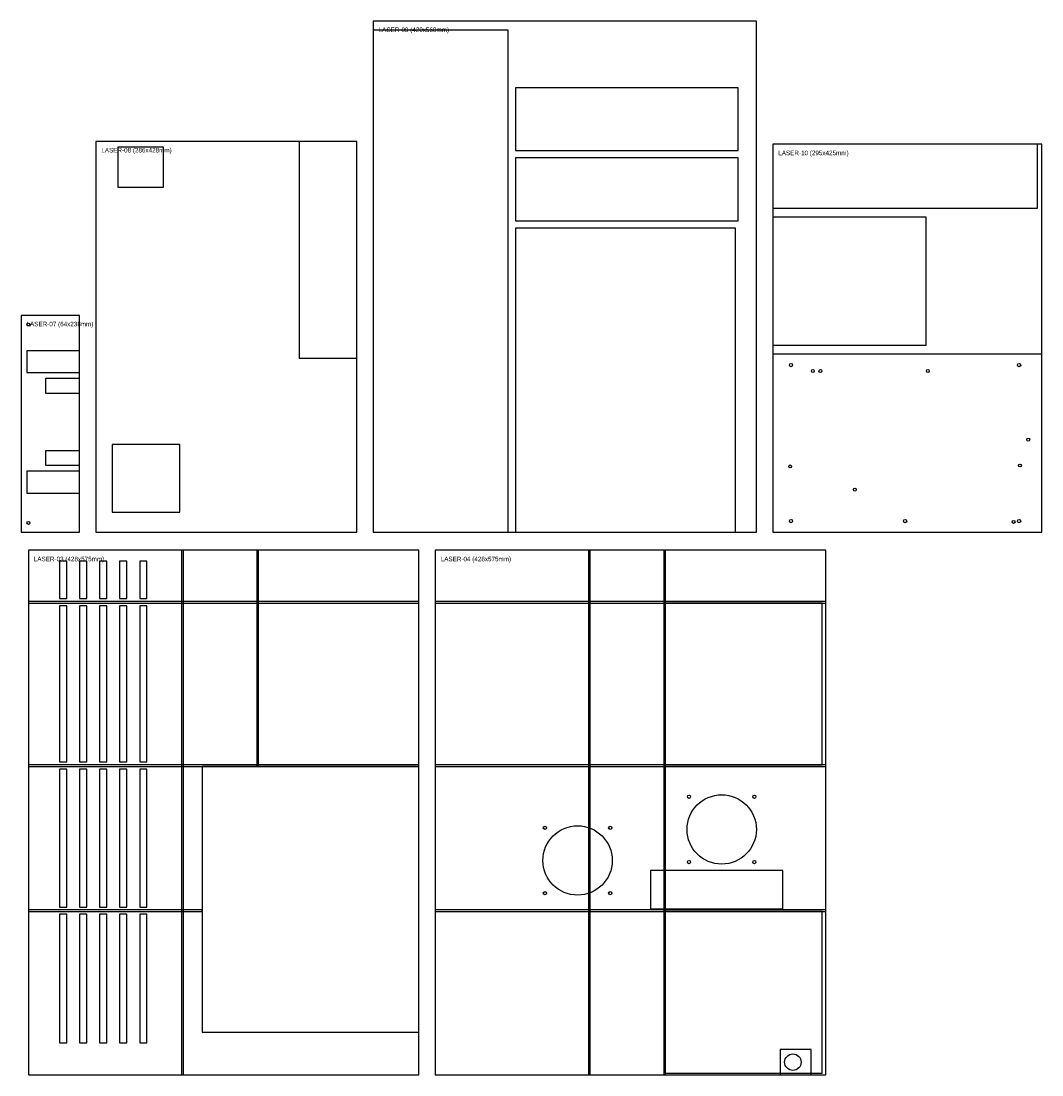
# Model space of a CAD drawing. Header units: metres. Extents: x 0 to 1735, y 0 to 1325.
# Tile 2 of 2: x 616 to 1735, y 0 to 1155. Entities that reach past the tile are written whole.
import ezdxf

# ---------------------------------------------------------------- set-up
doc = ezdxf.new("R2010")
doc.units = ezdxf.units.M

msp = doc.modelspace()

# ---------------------------------------------------------------- linework, layer by layer
at = {"layer": 'CORTE_EXTERNO'}
for p, q in [((1422, 1154.9), (1002, 1154.9)), ((1002, 1154.9), (1002, 594.9)), ((1422, 594.9), (1422, 1154.9)), ((984, 1022.9), (698, 1022.9)), ((698, 1022.9), (698, 594.9)), ((984, 594.9), (984, 1022.9)), ((1735, 1019.9), (1440, 1019.9)), ((1440, 1019.9), (1440, 594.9)), ((1735, 594.9), (1735, 1019.9)), ((680, 832.4), (616, 832.4)), ((616, 832.4), (616, 594.9)), ((680, 594.9), (680, 832.4)), ((616, 594.9), (680, 594.9)), ((698, 594.9), (984, 594.9)), ((1002, 594.9), (1422, 594.9)), ((1440, 594.9), (1735, 594.9)), ((1052, 574.9), (624, 574.9)), ((624, 574.9), (624, 0)), ((1052, 0), (1052, 574.9)), ((1498, 574.9), (1070, 574.9)), ((1070, 574.9), (1070, 0)), ((1498, 0), (1498, 574.9)), ((624, 0), (1052, 0)), ((1070, 0), (1498, 0))]:
    msp.add_line(p, q, dxfattribs=at)
at = {"layer": 'CORTE_INTERNO'}
for p, q in [((1150, 1144.9), (1002, 1144.9)), ((1002, 1144.9), (1002, 594.9)), ((1150, 594.9), (1150, 1144.9)), ((1402, 1081.9), (1158, 1081.9)), ((1158, 1081.9), (1158, 1012.9)), ((1402, 1012.9), (1402, 1081.9)), ((772, 1016.9), (722, 1016.9)), ((722, 1016.9), (722, 972.9)), ((772, 972.9), (772, 1016.9)), ((984, 1022.9), (921, 1022.9)), ((921, 1022.9), (921, 785.4)), ((984, 785.4), (984, 1022.9)), ((1730, 1019.9), (1440, 1019.9)), ((1440, 1019.9), (1440, 949.9)), ((1730, 949.9), (1730, 1019.9)), ((1158, 1012.9), (1402, 1012.9)), ((1402, 1004.9), (1158, 1004.9)), ((1158, 1004.9), (1158, 935.9)), ((1402, 935.9), (1402, 1004.9)), ((722, 972.9), (772, 972.9)), ((1440, 949.9), (1730, 949.9)), ((1158, 935.9), (1402, 935.9)), ((1608, 939.9), (1440, 939.9)), ((1440, 939.9), (1440, 799.9)), ((1608, 799.9), (1608, 939.9)), ((1399, 927.9), (1158, 927.9)), ((1158, 927.9), (1158, 594.9)), ((1399, 594.9), (1399, 927.9)), ((1440, 799.9), (1608, 799.9)), ((680, 793.6), (622.2, 793.6)), ((622.2, 793.6), (622.2, 769.6)), ((680, 769.6), (680, 793.6)), ((921, 785.4), (984, 785.4)), ((1735, 789.9), (1440, 789.9)), ((1440, 789.9), (1440, 594.9)), ((1735, 594.9), (1735, 789.9)), ((622.2, 769.6), (680, 769.6)), ((680, 763.1), (642.7, 763.1)), ((642.7, 763.1), (642.7, 747.1)), ((680, 747.1), (680, 763.1)), ((642.7, 747.1), (680, 747.1)), ((680, 684.1), (642.7, 684.1)), ((642.7, 684.1), (642.7, 668.1)), ((680, 668.1), (680, 684.1)), ((790, 690.9), (716, 690.9)), ((716, 690.9), (716, 616.9)), ((790, 616.9), (790, 690.9)), ((680, 661.7), (622.2, 661.7)), ((622.2, 661.7), (622.2, 637.7)), ((642.7, 668.1), (680, 668.1)), ((680, 637.7), (680, 661.7)), ((622.2, 637.7), (680, 637.7)), ((716, 616.9), (790, 616.9)), ((1002, 594.9), (1150, 594.9)), ((1158, 594.9), (1399, 594.9)), ((1440, 594.9), (1735, 594.9)), ((666, 563), (658, 563)), ((658, 563), (658, 522)), ((666, 522), (666, 563)), ((688, 563), (680, 563)), ((680, 563), (680, 522)), ((688, 522), (688, 563)), ((710, 563), (702, 563)), ((702, 563), (702, 522)), ((710, 522), (710, 563)), ((732, 563), (724, 563)), ((724, 563), (724, 522)), ((732, 522), (732, 563)), ((754, 563), (746, 563)), ((746, 563), (746, 522)), ((754, 522), (754, 563)), ((658, 522), (666, 522)), ((680, 522), (688, 522)), ((702, 522), (710, 522)), ((724, 522), (732, 522)), ((746, 522), (754, 522)), ((666, 514), (658, 514)), ((658, 514), (658, 343)), ((666, 343), (666, 514)), ((688, 514), (680, 514)), ((680, 514), (680, 343)), ((688, 343), (688, 514)), ((710, 514), (702, 514)), ((702, 514), (702, 343)), ((710, 343), (710, 514)), ((732, 514), (724, 514)), ((724, 514), (724, 343)), ((732, 343), (732, 514)), ((754, 514), (746, 514)), ((746, 514), (746, 343)), ((754, 343), (754, 514)), ((1494, 517), (1322, 517)), ((1322, 517), (1322, 340)), ((1494, 340), (1494, 517)), ((658, 343), (666, 343)), ((666, 335), (658, 335)), ((658, 335), (658, 184)), ((666, 184), (666, 335)), ((680, 343), (688, 343)), ((688, 335), (680, 335)), ((680, 335), (680, 184)), ((688, 184), (688, 335)), ((702, 343), (710, 343)), ((710, 335), (702, 335)), ((702, 335), (702, 184)), ((710, 184), (710, 335)), ((724, 343), (732, 343)), ((732, 335), (724, 335)), ((724, 335), (724, 184)), ((732, 184), (732, 335)), ((746, 343), (754, 343)), ((754, 335), (746, 335)), ((746, 335), (746, 184)), ((754, 184), (754, 335)), ((1052, 338), (814.5, 338)), ((814.5, 338), (814.5, 47)), ((1052, 47), (1052, 338)), ((1322, 340), (1494, 340)), ((1451, 224), (1306, 224)), ((1306, 224), (1306, 182)), ((1451, 182), (1451, 224)), ((658, 184), (666, 184)), ((666, 176), (658, 176)), ((658, 176), (658, 35)), ((666, 35), (666, 176)), ((680, 184), (688, 184)), ((688, 176), (680, 176)), ((680, 176), (680, 35)), ((688, 35), (688, 176)), ((702, 184), (710, 184)), ((710, 176), (702, 176)), ((702, 176), (702, 35)), ((710, 35), (710, 176)), ((724, 184), (732, 184)), ((732, 176), (724, 176)), ((724, 176), (724, 35)), ((732, 35), (732, 176)), ((746, 184), (754, 184)), ((754, 176), (746, 176)), ((746, 176), (746, 35)), ((754, 35), (754, 176)), ((1306, 182), (1451, 182)), ((1494, 179), (1322, 179)), ((1322, 179), (1322, 2)), ((1494, 2), (1494, 179)), ((814.5, 47), (1052, 47)), ((658, 35), (666, 35)), ((680, 35), (688, 35)), ((702, 35), (710, 35)), ((724, 35), (732, 35)), ((746, 35), (754, 35)), ((1482, 28), (1448, 28)), ((1448, 28), (1448, 0)), ((1482, 0), (1482, 28)), ((1322, 2), (1494, 2)), ((1448, 0), (1482, 0))]:
    msp.add_line(p, q, dxfattribs=at)
at = {"layer": 'FUROS_CIRCULARES'}
for centre, radius in [((624, 822.4), 1.6), ((1460, 777.9), 1.75), ((1710, 777.9), 1.75), ((1483.9, 771.4), 1.6), ((1492.2, 771.4), 1.6), ((1609.9, 771.4), 1.6), ((1720, 696.2), 1.6), ((1459, 666.9), 1.6), ((1710.9, 667.9), 1.6), ((1529.9, 641.4), 1.6), ((624, 604.9), 1.6), ((1460, 606.9), 1.75), ((1585, 606.9), 1.75), ((1703.9, 606), 1.6), ((1710, 606.9), 1.75), ((1384, 269), 38), ((1348.2, 304.8), 1.75), ((1419.8, 304.8), 1.75), ((1226, 235), 38), ((1190.2, 270.8), 1.75), ((1261.8, 270.8), 1.75), ((1348.2, 233.2), 1.75), ((1419.8, 233.2), 1.75), ((1190.2, 199.2), 1.75), ((1261.8, 199.2), 1.75), ((1462, 14), 9)]:
    msp.add_circle(centre, radius, dxfattribs=at)
at = {"layer": 'SULCO_GRADE_SUICA_2MM_PROF_1_8MM'}
for p, q in [((793.9, 574.9), (791.9, 574.9)), ((791.9, 574.9), (791.9, 0)), ((793.9, 0), (793.9, 574.9)), ((876.4, 574.9), (874.4, 574.9)), ((874.4, 574.9), (874.4, 339)), ((876.4, 339), (876.4, 574.9)), ((1239.9, 574.9), (1237.9, 574.9)), ((1237.9, 574.9), (1237.9, 0)), ((1239.9, 0), (1239.9, 574.9)), ((1322.4, 574.9), (1320.4, 574.9)), ((1320.4, 574.9), (1320.4, 0)), ((1322.4, 0), (1322.4, 574.9)), ((1052, 519), (624, 519)), ((624, 519), (624, 517)), ((624, 517), (1052, 517)), ((1052, 517), (1052, 519)), ((1498, 519), (1070, 519)), ((1070, 519), (1070, 517)), ((1070, 517), (1498, 517)), ((1498, 517), (1498, 519)), ((1052, 340), (624, 340)), ((624, 340), (624, 338)), ((624, 338), (1052, 338)), ((874.4, 339), (876.4, 339)), ((1052, 338), (1052, 340)), ((1498, 340), (1070, 340)), ((1070, 340), (1070, 338)), ((1070, 338), (1498, 338)), ((1498, 338), (1498, 340)), ((814.5, 181), (624, 181)), ((624, 181), (624, 179)), ((624, 179), (814.5, 179)), ((814.5, 179), (814.5, 181)), ((1498, 181), (1070, 181)), ((1070, 181), (1070, 179)), ((1070, 179), (1498, 179)), ((1498, 179), (1498, 181)), ((791.9, 0), (793.9, 0)), ((1237.9, 0), (1239.9, 0)), ((1320.4, 0), (1322.4, 0))]:
    msp.add_line(p, q, dxfattribs=at)

# ---------------------------------------------------------------- texts
at = {"layer": 'LEGENDA'}
for s, p in [('LASER-09 (420x560mm)', (1008, 1142.9)), ('LASER-08 (286x428mm)', (704, 1010.9)), ('LASER-10 (295x425mm)', (1446, 1007.9)), ('LASER-07 (64x238mm)', (622, 820.4)), ('LASER-03 (428x575mm)', (630, 562.9)), ('LASER-04 (428x575mm)', (1076, 562.9))]:
    msp.add_text(s, height=5, dxfattribs=at).set_placement(p)

doc.saveas('drawing.dxf')
